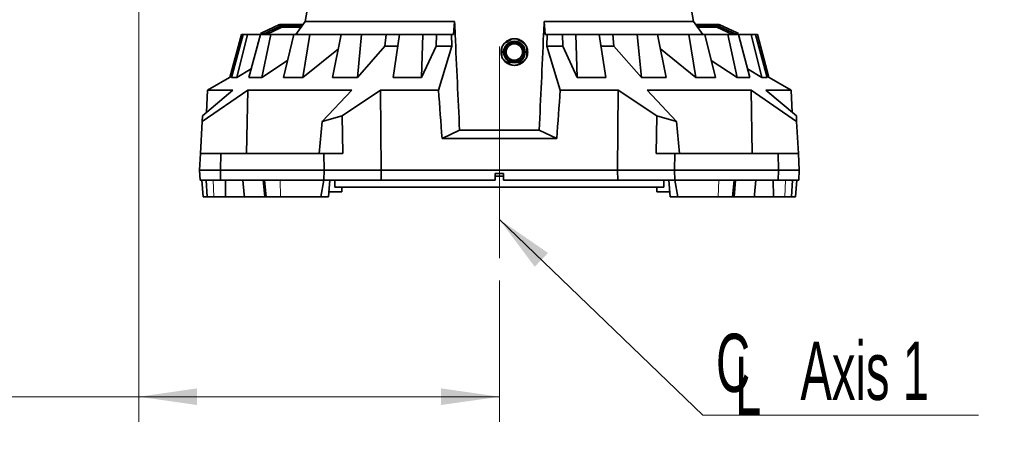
# Model space of a CAD drawing. Header units: millimetres. Extents: x 0 to 11920, y 0 to 8400.
# Tile 3 of 63: x 2619 to 3801, y 1602 to 2119. Entities that reach past the tile are written whole.
import ezdxf

# ---------------------------------------------------------------- set-up
doc = ezdxf.new("R2010")
doc.units = ezdxf.units.MM
doc.header["$LTSCALE"] = 20
doc.linetypes.add('CENTERX2', pattern=[20.32, 12.7, -2.54, 2.54, -2.54])
doc.styles.add('SLDTEXTSTYLE0', font='TXT', dxfattribs={"width": 0.605})
doc.dimstyles.new('SLDDIMSTYLE0', dxfattribs={"dimtxt": 70, "dimasz": 70, "dimexe": 0, "dimexo": 0.0625, "dimgap": 17.5, "dimtad": 1, "dimdec": 1, "dimrnd": 1e-09, "dimzin": 12, "dimdsep": 46, "dimtxsty": 'SLDTEXTSTYLE0', "dimsah": 1, "dimcen": 0.09, "dimadec": 0, "dimazin": 3, "dimtfac": 1, "dimtofl": 0, "dimtmove": 0, "dimatfit": 3, "dimfxl": 1, "dimfrac": 2, "dimtolj": 1, "dimtzin": 12, "dimarcsym": 0})
doc.dimstyles.new('SLDDIMSTYLE1', dxfattribs={"dimtxt": 0.18, "dimasz": 70, "dimexe": 0, "dimexo": 0.0625, "dimgap": 0, "dimtad": 0, "dimtih": 1, "dimtoh": 1, "dimdec": 0, "dimrnd": 1e-09, "dimzin": 0, "dimdsep": 46, "dimtxsty": 'Standard', "dimsah": 1, "dimcen": 0.09, "dimadec": 0, "dimazin": 0, "dimtfac": 70, "dimtdec": 0, "dimtofl": 0, "dimtmove": 0, "dimatfit": 3, "dimfxl": 1, "dimfrac": 2, "dimtolj": 1, "dimtzin": 0, "dimarcsym": 0})

# ---------------------------------------------------------------- blocks, each defined once
blk = doc.blocks.new('_D_13')
at = {"color": 7, "linetype": 'Continuous', "lineweight": 0}
for p, q in [((2761.7, 3547.3), (2761.7, 1636.6)), ((3194.7, 1806), (3194.7, 1636.6)), ((2761.7, 1666.6), (1769.8, 1666.6)), ((3194.7, 1666.6), (2761.7, 1666.6))]:
    blk.add_line(p, q, dxfattribs=at)
at = {"color": 7, "linetype": 'Continuous', "lineweight": 18}
for points in [[(2761.7, 1666.6), (2831.7, 1656.6), (2831.7, 1676.6)], [(3194.7, 1666.6), (3124.7, 1676.6), (3124.7, 1656.6)]]:
    blk.add_solid(points, dxfattribs=at)
at = {"color": 7, "linetype": 'Continuous', "lineweight": 18, "char_height": 70, "attachment_point": 1, "style": 'SLDTEXTSTYLE0'}
for s, insert in [('(2x M8 Through)', (1956.5, 1756.8)), ('433', (1769.8, 1756.8))]:
    blk.add_mtext(s, dxfattribs=dict(at, insert=insert))
blk = doc.blocks.new('SW_SYMBOL_MOD_CL')
at = {"color": 0, "linetype": 'Continuous', "lineweight": 0, "char_height": 15515, "attachment_point": 5, "style": 'SLDTEXTSTYLE0'}
for s, insert in [('C', (8000, 12000)), ('L', (12000, 6000))]:
    blk.add_mtext(s, dxfattribs=dict(at, insert=insert))
blk = doc.blocks.new('SW_NOTE_0_9')
at = {"color": 0, "linetype": 'Continuous', "lineweight": 0}
for p, q in [((0, 0), (331.1, 0)), ((331.1, 0), (0, 0)), ((0, 0), (331.1, 0)), ((331.1, 0), (0, 0)), ((0, 0), (331.1, 0)), ((331.1, 0), (0, 0))]:
    blk.add_line(p, q, dxfattribs=at)
at = {"color": 0, "linetype": 'Continuous', "lineweight": 0, "xscale": 0.0045117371, "yscale": 0.0045117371, "zscale": 0.0045117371}
blk.add_blockref('SW_SYMBOL_MOD_CL', (0.3, 8.2), dxfattribs=at)
at = {"color": 0, "linetype": 'Continuous', "lineweight": 0, "insert": (117.3, 88.3), "char_height": 70, "attachment_point": 1, "style": 'SLDTEXTSTYLE0'}
blk.add_mtext('Axis 1', dxfattribs=at)

msp = doc.modelspace()

# ---------------------------------------------------------------- linework, layer by layer
at = {"color": 7, "linetype": 'CENTERX2', "lineweight": 18}
msp.add_line((3194.71, 2493.46), (3194.71, 1809.97), dxfattribs=at)
at = {"color": 7, "linetype": 'Continuous', "lineweight": 35}
for p, q in [((2968.41, 2156.58), (2961.49, 2117.34)), ((3427.94, 2117.34), (3421.02, 2156.58)), ((2961.49, 2117.34), (2950.46, 2101.58)), ((2961.49, 2117.34), (3140.91, 2117.34)), ((3140.91, 2117.34), (3139.77, 2101.58)), ((3249.66, 2101.58), (3248.52, 2117.34)), ((3248.52, 2117.34), (3427.94, 2117.34)), ((3438.97, 2101.58), (3427.94, 2117.34)), ((2910.12, 2103.92), (2930.02, 2113.21)), ((2910.96, 2102.11), (2930.87, 2111.4)), ((2933.52, 2110.33), (2914.97, 2101.58)), ((2930.87, 2111.4), (2930.02, 2113.21)), ((2930.87, 2111.4), (2931.71, 2111.58)), ((2931.71, 2113.58), (2931.71, 2111.58)), ((2931.71, 2113.58), (2958.86, 2113.58)), ((2931.71, 2111.58), (2957.46, 2111.58)), ((2956.76, 2110.58), (2934.64, 2110.58)), ((3430.57, 2113.58), (3457.71, 2113.58)), ((3431.97, 2111.58), (3457.71, 2111.58)), ((3454.79, 2110.58), (3432.67, 2110.58)), ((3474.45, 2101.58), (3455.91, 2110.33)), ((3457.71, 2113.58), (3457.71, 2111.58)), ((3457.71, 2111.58), (3458.56, 2111.4)), ((3458.56, 2111.4), (3459.4, 2113.21)), ((3458.56, 2111.4), (3478.47, 2102.11)), ((3459.4, 2113.21), (3479.31, 2103.92)), ((2871.04, 2049.98), (2884.95, 2101.58)), ((2887.19, 2101.58), (2873.15, 2049.98)), ((2879.48, 2049.98), (2892.36, 2101.58)), ((2884.95, 2101.58), (2887.19, 2101.58)), ((2892.36, 2101.58), (2887.19, 2101.58)), ((2892.36, 2101.58), (2907.8, 2101.58)), ((2907.8, 2101.58), (2893.98, 2049.98)), ((2907.77, 2102.83), (2910.12, 2103.92)), ((2908.35, 2101.58), (2907.77, 2102.83)), ((2920.37, 2101.58), (2907.8, 2101.58)), ((2909.4, 2049.98), (2920.37, 2101.58)), ((2910.96, 2102.11), (2909.83, 2101.58)), ((2914.09, 2103.57), (2914.09, 2101.58)), ((2920.37, 2101.58), (2947.95, 2101.58)), ((2947.95, 2101.58), (2935.32, 2049.98)), ((2967.07, 2101.58), (2947.95, 2101.58)), ((2958.76, 2049.98), (2967.07, 2101.58)), ((2967.07, 2101.58), (3004.93, 2101.58)), ((3004.93, 2101.58), (2994.33, 2049.98)), ((3029.29, 2101.58), (3004.93, 2101.58)), ((3024.21, 2049.98), (3029.29, 2101.58)), ((3029.29, 2101.58), (3058.64, 2101.58)), ((3057.26, 2087.54), (3058.64, 2101.58)), ((3058.64, 2101.58), (3074.83, 2101.58)), ((3074.83, 2101.58), (3067, 2049.98)), ((3102.79, 2101.58), (3074.83, 2101.58)), ((3101.27, 2049.98), (3102.79, 2101.58)), ((3102.79, 2101.58), (3119.1, 2101.58)), ((3118.68, 2087.54), (3119.1, 2101.58)), ((3119.1, 2101.58), (3137.35, 2101.58)), ((3137.35, 2101.58), (3137.7, 2087.54)), ((3137.35, 2101.58), (3139.77, 2101.58)), ((3252.08, 2101.58), (3249.66, 2101.58)), ((3251.73, 2087.54), (3252.08, 2101.58)), ((3270.33, 2101.58), (3252.08, 2101.58)), ((3270.74, 2087.54), (3270.33, 2101.58)), ((3286.64, 2101.58), (3270.33, 2101.58)), ((3288.16, 2049.98), (3286.64, 2101.58)), ((3314.59, 2101.58), (3286.64, 2101.58)), ((3314.59, 2101.58), (3322.43, 2049.98)), ((3330.79, 2101.58), (3314.6, 2101.58)), ((3332.17, 2087.54), (3330.79, 2101.58)), ((3360.13, 2101.58), (3330.79, 2101.58)), ((3365.22, 2049.98), (3360.13, 2101.58)), ((3384.5, 2101.58), (3360.13, 2101.58)), ((3384.5, 2101.58), (3395.1, 2049.98)), ((3422.35, 2101.58), (3384.5, 2101.58)), ((3430.66, 2049.98), (3422.35, 2101.58)), ((3441.47, 2101.58), (3422.35, 2101.58)), ((3441.47, 2101.58), (3454.11, 2049.98)), ((3469.06, 2101.58), (3441.47, 2101.58)), ((3480.03, 2049.98), (3469.06, 2101.58)), ((3481.63, 2101.58), (3469.06, 2101.58)), ((3475.33, 2103.57), (3475.33, 2101.58)), ((3479.6, 2101.58), (3478.47, 2102.11)), ((3479.31, 2103.92), (3481.66, 2102.83)), ((3481.66, 2102.83), (3481.08, 2101.58)), ((3481.63, 2101.58), (3495.44, 2049.98)), ((3497.07, 2101.58), (3481.63, 2101.58)), ((3509.95, 2049.98), (3497.07, 2101.58)), ((3502.24, 2101.58), (3497.07, 2101.58)), ((3502.24, 2101.58), (3516.28, 2049.98)), ((3504.47, 2101.58), (3502.24, 2101.58)), ((3518.36, 2050.08), (3504.47, 2101.58)), ((3001.41, 2084.48), (2958.76, 2049.98)), ((3057.26, 2087.54), (3024.21, 2049.98)), ((3072.64, 2087.54), (3057.26, 2087.54)), ((3118.68, 2087.54), (3101.27, 2049.98)), ((3137.7, 2087.54), (3118.68, 2087.54)), ((3137.7, 2087.54), (3121.62, 2034.67)), ((3251.73, 2087.54), (3267.81, 2034.67)), ((3251.73, 2087.54), (3270.74, 2087.54)), ((3270.74, 2087.54), (3288.16, 2049.98)), ((3316.79, 2087.54), (3332.17, 2087.54)), ((3332.17, 2087.54), (3365.22, 2049.98)), ((3388.01, 2084.48), (3430.66, 2049.98)), ((2940.34, 2070.49), (2909.4, 2049.98)), ((3449.09, 2070.49), (3480.03, 2049.98)), ((2896.74, 2060.27), (2879.48, 2049.98)), ((3492.69, 2060.27), (3509.95, 2049.98)), ((2873.57, 2051.52), (2844.38, 2034.67)), ((2873.15, 2049.98), (2879.48, 2049.98)), ((2893.98, 2049.98), (2909.4, 2049.98)), ((2935.32, 2049.98), (2958.76, 2049.98)), ((2994.33, 2049.98), (3024.21, 2049.98)), ((3067, 2049.98), (3101.27, 2049.98)), ((3288.16, 2049.98), (3322.43, 2049.98)), ((3365.22, 2049.98), (3395.1, 2049.98)), ((3430.66, 2049.98), (3454.11, 2049.98)), ((3480.03, 2049.98), (3495.44, 2049.98)), ((3509.95, 2049.98), (3516.28, 2049.98)), ((3545.05, 2034.67), (3515.86, 2051.52)), ((2837.78, 1997.02), (2892.55, 2034.67)), ((2874.74, 2034.67), (2838.14, 2003.97)), ((2844.38, 2034.67), (2842.98, 2008.03)), ((2844.38, 2034.67), (2874.74, 2034.67)), ((2891.18, 1958.58), (2892.55, 2034.67)), ((2892.55, 2034.67), (3017.43, 2034.67)), ((3017.43, 2034.67), (2981.92, 1997.02)), ((3005.84, 2003.97), (3052.05, 2034.67)), ((3052.71, 1938.58), (3052.05, 2034.67)), ((3052.05, 2034.67), (3121.62, 2034.67)), ((3267.81, 2034.67), (3337.38, 2034.67)), ((3383.59, 2003.97), (3337.38, 2034.67)), ((3372, 2034.67), (3496.88, 2034.67)), ((3372, 2034.67), (3407.51, 1997.02)), ((3551.65, 1997.02), (3496.88, 2034.67)), ((3498.25, 1958.58), (3496.88, 2034.67)), ((3514.69, 2034.67), (3551.29, 2003.97)), ((3514.69, 2034.67), (3545.05, 2034.67)), ((3546.45, 2008.03), (3545.05, 2034.67)), ((2838.14, 2003.97), (2837.78, 1997.02)), ((2981.92, 1997.02), (3005.84, 2003.97)), ((3005.84, 2003.97), (3006.63, 1958.58)), ((3383.59, 2003.97), (3382.8, 1958.58)), ((3407.51, 1997.02), (3383.59, 2003.97)), ((3551.29, 2003.97), (3551.65, 1997.02)), ((2837.78, 1997.02), (2835.76, 1958.58)), ((2981.92, 1997.02), (2978.34, 1958.58)), ((3146.9, 1986.79), (3125.91, 1976.58)), ((3146.9, 1986.79), (3242.53, 1986.79)), ((3242.53, 1986.79), (3263.51, 1976.58)), ((3407.51, 1997.02), (3411.09, 1958.58)), ((3551.65, 1997.02), (3553.67, 1958.58)), ((3125.91, 1976.58), (3263.51, 1976.58)), ((2834.71, 1938.58), (2835.76, 1958.58)), ((2835.76, 1958.58), (2860.15, 1958.58)), ((2860.15, 1958.58), (2859.71, 1938.58)), ((2860.15, 1958.58), (2983.92, 1958.58)), ((2984.27, 1938.58), (2983.92, 1958.58)), ((2983.92, 1958.58), (3006.63, 1958.58)), ((3405.51, 1958.58), (3382.8, 1958.58)), ((3405.16, 1938.58), (3405.51, 1958.58)), ((3529.28, 1958.58), (3405.51, 1958.58)), ((3529.71, 1938.58), (3529.28, 1958.58)), ((3529.28, 1958.58), (3553.67, 1958.58)), ((3553.67, 1958.58), (3554.71, 1938.58)), ((2835.34, 1926.58), (2834.71, 1938.58)), ((2859.71, 1938.58), (2834.71, 1938.58)), ((2859.71, 1938.58), (2859.97, 1926.58)), ((2984.27, 1938.58), (2859.71, 1938.58)), ((2984.06, 1926.58), (2984.27, 1938.58)), ((2984.27, 1938.58), (3052.71, 1938.58)), ((3052.63, 1926.58), (3052.71, 1938.58)), ((3052.71, 1938.58), (3336.71, 1938.58)), ((3189.71, 1934.58), (3199.71, 1934.58)), ((3189.71, 1934.58), (3189.71, 1926.58)), ((3199.71, 1931.58), (3189.71, 1931.58)), ((3199.71, 1926.58), (3199.71, 1934.58)), ((3336.8, 1926.58), (3336.71, 1938.58)), ((3405.16, 1938.58), (3336.71, 1938.58)), ((3405.16, 1938.58), (3529.71, 1938.58)), ((3405.37, 1926.58), (3405.16, 1938.58)), ((3529.45, 1926.58), (3529.71, 1938.58)), ((3554.71, 1938.58), (3529.71, 1938.58)), ((3554.71, 1938.58), (3554.08, 1926.58)), ((2859.97, 1926.58), (2835.34, 1926.58)), ((2837.37, 1926.58), (2839.12, 1906.58)), ((2842.77, 1926.58), (2843.81, 1906.58)), ((2984.06, 1926.58), (2859.97, 1926.58)), ((2865.76, 1906.58), (2866.01, 1926.58)), ((2888.29, 1909.53), (2886.86, 1926.58)), ((2911.21, 1926.58), (2912.96, 1906.58)), ((2912.86, 1926.58), (2914.76, 1906.58)), ((2980.42, 1906.58), (2984.12, 1926.58)), ((3052.63, 1926.58), (2984.06, 1926.58)), ((2989.46, 1906.58), (2991.21, 1926.58)), ((2997.21, 1926.58), (2997.21, 1918.48)), ((3392.21, 1918.48), (2997.21, 1918.48)), ((3005.71, 1912.58), (3005.71, 1918.48)), ((3052.63, 1926.58), (3189.71, 1926.58)), ((3199.71, 1926.58), (3336.8, 1926.58)), ((3336.8, 1926.58), (3405.37, 1926.58)), ((3383.71, 1918.48), (3383.71, 1912.58)), ((3392.21, 1926.58), (3392.21, 1918.48)), ((3398.22, 1926.58), (3399.97, 1906.58)), ((3405.31, 1926.58), (3409, 1906.58)), ((3405.37, 1926.58), (3529.45, 1926.58)), ((3474.66, 1906.58), (3476.57, 1926.58)), ((3476.47, 1906.58), (3478.22, 1926.58)), ((3501.13, 1909.53), (3502.57, 1926.58)), ((3523.42, 1926.58), (3523.67, 1906.58)), ((3554.08, 1926.58), (3529.45, 1926.58)), ((3545.61, 1906.58), (3546.66, 1926.58)), ((3550.31, 1906.58), (3552.06, 1926.58)), ((2843.81, 1906.58), (2839.12, 1906.58)), ((2843.81, 1906.58), (2851.85, 1906.58)), ((2851.85, 1906.58), (2865.76, 1906.58)), ((2888.54, 1906.58), (2865.76, 1906.58)), ((2888.28, 1909.53), (2888.54, 1906.58)), ((2912.96, 1906.58), (2888.54, 1906.58)), ((2914.76, 1906.58), (2912.96, 1906.58)), ((2914.76, 1906.58), (2931.99, 1906.58)), ((2931.99, 1906.58), (2980.42, 1906.58)), ((2989.46, 1906.58), (2980.42, 1906.58)), ((2989.98, 1912.58), (3005.71, 1912.58)), ((3383.71, 1912.58), (3399.44, 1912.58)), ((3409, 1906.58), (3399.97, 1906.58)), ((3409, 1906.58), (3457.44, 1906.58)), ((3457.44, 1906.58), (3474.66, 1906.58)), ((3476.47, 1906.58), (3474.66, 1906.58)), ((3500.89, 1906.58), (3476.47, 1906.58)), ((3523.67, 1906.58), (3500.88, 1906.58)), ((3500.89, 1906.58), (3501.14, 1909.53)), ((3523.67, 1906.58), (3537.58, 1906.58)), ((3537.58, 1906.58), (3545.61, 1906.58)), ((3550.31, 1906.58), (3545.61, 1906.58))]:
    msp.add_line(p, q, dxfattribs=at)
at = {"color": 8, "linetype": 'Continuous', "lineweight": 18}
for p, q in [((2910.12, 2103.92), (2910.96, 2102.11)), ((2914.97, 2103.98), (2914.97, 2101.58)), ((3474.45, 2103.98), (3474.45, 2101.58)), ((3478.47, 2102.11), (3479.31, 2103.92)), ((2851.85, 1906.58), (2851.01, 1926.58)), ((2931.99, 1906.58), (2931.35, 1926.58)), ((3457.44, 1906.58), (3458.08, 1926.58)), ((3537.58, 1906.58), (3538.41, 1926.58))]:
    msp.add_line(p, q, dxfattribs=at)
at = {"color": 7, "linetype": 'Continuous', "lineweight": 35, "flags": 128}
msp.add_lwpolyline([(3336.71, 1938.58), (3337.05, 1986.54), (3337.38, 2034.67)], dxfattribs=at)
at = {"color": 7, "linetype": 'Continuous', "lineweight": 35}
for radius in [13, 11.57, 9.88]:
    msp.add_circle((3212.71, 2080.58), radius, dxfattribs=at)
for centre, radius, start, end in [((2934.65, 2107.97), 2.61, 90.25105, 115.59954), ((3454.78, 2107.97), 2.61, 64.40046, 89.74895), ((3212.71, 2080.58), 16, 80.36413, 99.63587), ((3212.71, 2080.58), 16, 140.36413, 159.63587), ((3212.71, 2080.58), 16, 20.36413, 39.63587), ((3212.71, 2080.58), 16, 200.36413, 219.63587), ((3212.71, 2080.58), 16, 320.36413, 339.63587), ((3212.71, 2080.58), 16, 260.36413, 279.63587)]:
    msp.add_arc(centre, radius, start, end, dxfattribs=at)
for centre, major_axis, start_param, end_param in [((3510.44, -1602.1), (-527.2, 6182.86), 0.9406287, 0.952198), ((2878.99, -1602.1), (527.2, 6182.86), 5.3309873, 5.3425566)]:
    msp.add_ellipse(centre, major_axis=major_axis, ratio=0.0156452, start_param=start_param, end_param=end_param, dxfattribs=at)
for points, knots in [([(3140.91, 2117.34), (3141.15, 2112.09), (3143.13, 2068.59), (3145.14, 2025.06), (3146.9, 1986.79)], [0, 0, 0, 0, 0.1207345, 1, 1, 1, 1]), ([(3248.52, 2117.34), (3248.28, 2112.09), (3246.3, 2068.59), (3244.29, 2025.06), (3242.53, 1986.79)], [0, 0, 0, 0, 0.1207345, 1, 1, 1, 1]), ([(3209.93, 2096.3), (3209.73, 2096.28), (3208.65, 2096.15), (3206.75, 2095.49), (3204.34, 2094.3), (3202.14, 2092.72), (3200.93, 2091.38), (3200.33, 2090.71)], [0, 0, 0, 0, 0.0529461, 0.2878253, 0.5246291, 0.7614413, 1, 1, 1, 1]), ([(3200.39, 2090.79), (3201.19, 2091.25), (3202.82, 2092.19), (3205.3, 2093.63), (3207.75, 2095.04), (3209.27, 2095.91), (3210.04, 2096.36)], [0, 0, 0, 0, 0.2547839, 0.5170109, 0.7551335, 1, 1, 1, 1]), ([(3215.39, 2096.36), (3216.19, 2095.89), (3217.82, 2094.96), (3220.3, 2093.52), (3222.75, 2092.11), (3224.27, 2091.23), (3225.04, 2090.79)], [0, 0, 0, 0, 0.2547839, 0.5170109, 0.7551335, 1, 1, 1, 1]), ([(3224.89, 2090.87), (3224.62, 2091.21), (3223.79, 2092.25), (3222.05, 2093.65), (3219.76, 2095.02), (3217.56, 2095.92), (3216.1, 2096.18), (3215.52, 2096.28)], [0, 0, 0, 0, 0.1177594, 0.3597264, 0.599762, 0.839805, 1, 1, 1, 1]), ([(3197.71, 2086.15), (3197.43, 2085.24), (3196.87, 2083.48), (3196.65, 2080.7), (3196.83, 2077.85), (3197.41, 2075.99), (3197.71, 2075.01)], [0, 0, 0, 0, 0.25046202, 0.48741206, 0.73119186, 1, 1, 1, 1]), ([(3197.71, 2075.01), (3197.71, 2075.53), (3197.71, 2076.76), (3197.71, 2078.81), (3197.71, 2081.2), (3197.71, 2083.68), (3197.71, 2085.32), (3197.71, 2086.15)], [0, 0, 0, 0, 0.1424462, 0.3431074, 0.5479263, 0.7712562, 1, 1, 1, 1]), ([(3227.71, 2086.15), (3227.71, 2085.34), (3227.71, 2083.7), (3227.71, 2081.23), (3227.71, 2078.83), (3227.71, 2076.78), (3227.71, 2075.53), (3227.71, 2075.01)], [0, 0, 0, 0, 0.2236454, 0.4520711, 0.6525874, 0.8575535, 1, 1, 1, 1]), ([(3227.71, 2075.01), (3228.13, 2076.48), (3228.8, 2078.83), (3228.68, 2082.21), (3228.34, 2084.42), (3227.85, 2085.63), (3227.71, 2085.98)], [0, 0, 0, 0, 0.4070848, 0.6534899, 0.8998646, 1, 1, 1, 1]), ([(3200.39, 2070.38), (3200.96, 2069.75), (3202.12, 2068.47), (3204.28, 2066.91), (3206.91, 2065.54), (3208.92, 2065.07), (3210.04, 2064.81)], [0, 0, 0, 0, 0.2238223, 0.4580716, 0.6994248, 1, 1, 1, 1]), ([(3210.04, 2064.81), (3209.24, 2065.27), (3207.61, 2066.21), (3205.12, 2067.64), (3202.68, 2069.06), (3201.16, 2069.93), (3200.39, 2070.38)], [0, 0, 0, 0, 0.2547839, 0.5170109, 0.7551335, 1, 1, 1, 1]), ([(3215.39, 2064.81), (3215.95, 2064.92), (3217.37, 2065.21), (3219.54, 2066.04), (3222.02, 2067.46), (3223.83, 2068.98), (3224.79, 2070.09), (3225.04, 2070.38)], [0, 0, 0, 0, 0.1485552, 0.378326, 0.6081285, 0.9009381, 1, 1, 1, 1]), ([(3225.04, 2070.38), (3224.24, 2069.91), (3222.61, 2068.98), (3220.12, 2067.54), (3217.68, 2066.13), (3216.16, 2065.25), (3215.39, 2064.81)], [0, 0, 0, 0, 0.2547839, 0.5170109, 0.7551335, 1, 1, 1, 1])]:
    msp.add_open_spline(points, degree=3, knots=knots, dxfattribs=at)
for points in [[(2930.02, 2113.21), (2930.29, 2113.32), (2930.84, 2113.53), (2931.42, 2113.57), (2931.71, 2113.58)], [(3457.71, 2113.58), (3458.01, 2113.57), (3458.59, 2113.53), (3459.13, 2113.32), (3459.4, 2113.21)]]:
    msp.add_open_spline(points, degree=3, dxfattribs=at)

# ---------------------------------------------------------------- block references
at = {"color": 7, "linetype": 'Continuous', "lineweight": 0}
msp.add_blockref('SW_NOTE_0_9', (3438.89, 1644.44), dxfattribs=at)

# ---------------------------------------------------------------- dimensions: what is measured, and where the dimension line sits
at = {"color": 7, "linetype": 'Continuous', "lineweight": 18}
dim = msp.add_linear_dim(base=(2761.71, 1666.58), p1=(3194.71, 1809.97), p2=(2761.71, 3551.32), text='<> (2x M8 Through)', dimstyle='SLDDIMSTYLE0', dxfattribs=at)
dim.commit()
dim.dimension.update_dxf_attribs({"geometry": '_D_13', "text_midpoint": (2218.71, 1666.58), "dimtype": 160})

# ---------------------------------------------------------------- leaders
at = {"color": 7, "linetype": 'Continuous', "lineweight": 0}
msp.add_leader([(3194.71, 1879.57), (3438.89, 1644.44)], dimstyle='SLDDIMSTYLE1', dxfattribs=at)

doc.saveas('drawing.dxf')
